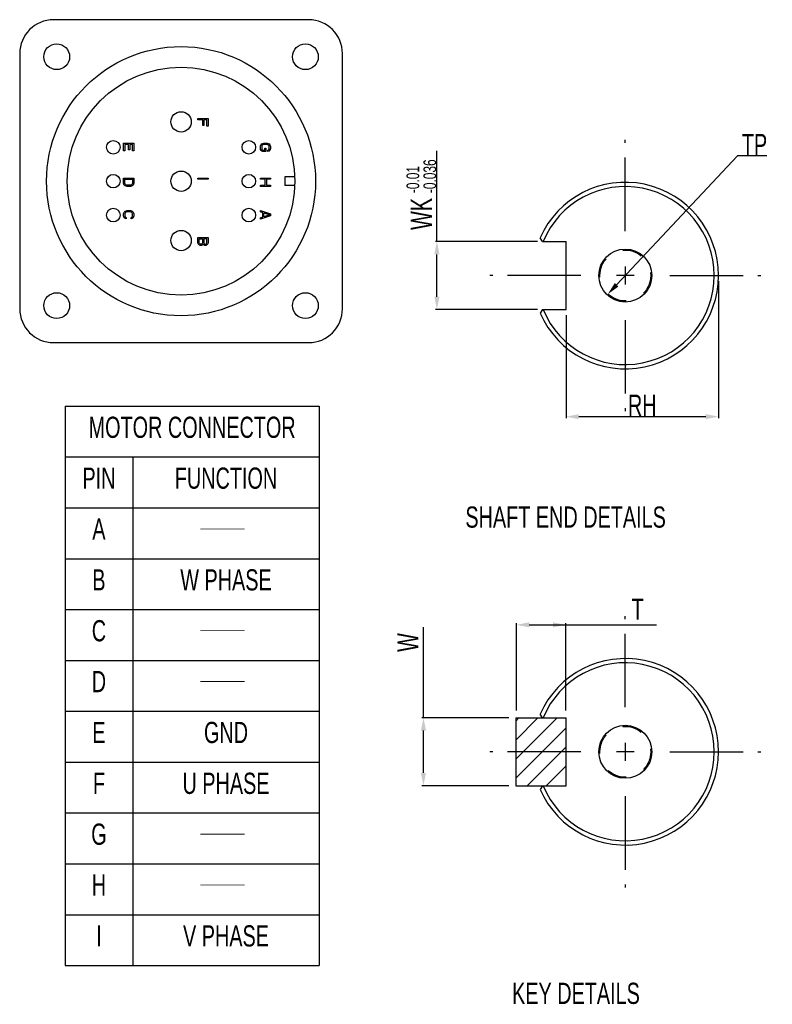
# Model space of a CAD drawing. Header units: millimetres. Extents: x -95 to 535, y -111 to 334.
# Tile 18 of 20: x 269 to 358, y 25 to 141. Entities that reach past the tile are written whole.
import ezdxf
from ezdxf.enums import TextEntityAlignment as Align

# ---------------------------------------------------------------- set-up
doc = ezdxf.new("R2010")
doc.units = ezdxf.units.MM
doc.header["$LTSCALE"] = 23.1
doc.header["$PDMODE"] = 3
doc.header["$PDSIZE"] = 0.3125
doc.linetypes.add('CENTER', pattern=[0.6, 0.375, -0.075, 0.075, -0.075])
doc.linetypes.add('HIDDEN', pattern=[0.2, 0.1, -0.1])
doc.layers.get('0').update_dxf_attribs({"linetype": 'CONTINUOUS'})
doc.layers.get('Defpoints').update_dxf_attribs({"linetype": 'CONTINUOUS'})
for name, color, linetype in [('3_ALL_AXES', 7, 'CONTINUOUS'), ('7_ALL_FEATURES', 7, 'CONTINUOUS'), ('DEFAULT_1', 7, 'CENTER'), ('DEFAULT_2', 8, 'HIDDEN')]:
    doc.layers.add(name, color=color, linetype=linetype)
doc.styles.get("Standard").update_dxf_attribs({"font": 'txt', "width": 0.7})
doc.dimstyles.new('DIMSTYLE_5', dxfattribs={"dimtxt": 2.5, "dimasz": 1.5, "dimexe": 0.18, "dimexo": 0.0625, "dimgap": 0.09, "dimtad": 1, "dimdsep": 46, "dimtxsty": 'Standard', "dimblk": '_FILLED', "dimblk1": '_FILLED', "dimblk2": '_FILLED', "dimcen": 0.09, "dimadec": 0, "dimazin": 0, "dimtol": 1, "dimtp": 0.01, "dimtm": 0.1, "dimtfac": 0.6, "dimtofl": 0, "dimtmove": 0, "dimatfit": 3, "dimldrblk": '_FILLED', "dimfxl": 0, "dimtolj": 1, "dimarcsym": 0})
doc.dimstyles.new('DIMSTYLE_6', dxfattribs={"dimtxt": 2.5, "dimasz": 1.5, "dimexe": 0.18, "dimexo": 0.0625, "dimgap": 0.09, "dimtad": 1, "dimtih": 1, "dimtoh": 1, "dimdsep": 46, "dimtxsty": 'Standard', "dimblk": '_FILLED', "dimblk1": '_FILLED', "dimblk2": '_FILLED', "dimcen": 0.09, "dimadec": 0, "dimazin": 0, "dimtp": 0.01, "dimtm": 0.01, "dimtfac": 1, "dimtofl": 0, "dimtmove": 0, "dimatfit": 3, "dimldrblk": '_FILLED', "dimfxl": 0, "dimtolj": 1, "dimarcsym": 0})

# ---------------------------------------------------------------- blocks, each defined once
blk = doc.blocks.new('_FILLED')
at = {"color": 0, "linetype": 'ByBlock'}
blk.add_solid([(0, 0), (-1, 0.2), (-1, -0.2)], dxfattribs=at)
blk = doc.blocks.new('*D146')
at = {"color": 0, "linetype": 'Continuous', "lineweight": -2}
for p, q in [((351.5, 110.03), (351.5, 93.87)), ((333.5, 106.03), (333.5, 93.87)), ((335, 94.05), (350, 94.05))]:
    blk.add_line(p, q, dxfattribs=at)
at = {"layer": 'Defpoints', "color": 0, "linetype": 'Continuous'}
for p in [(351.5, 110.1), (333.5, 106.1), (351.5, 94.05)]:
    blk.add_point(p, dxfattribs=at)
at = {"color": 0, "linetype": 'Continuous', "lineweight": -2, "xscale": 1.5, "yscale": 1.5, "zscale": 1.5, "rotation": 180}
blk.add_blockref('_FILLED', (333.5, 94.05), dxfattribs=at)
at = {"color": 0, "linetype": 'Continuous', "lineweight": -2, "xscale": 1.5, "yscale": 1.5, "zscale": 1.5}
blk.add_blockref('_FILLED', (351.5, 94.05), dxfattribs=at)
at = {"color": 0, "linetype": 'Continuous', "insert": (342.5, 95.39), "char_height": 2.5, "attachment_point": 5}
blk.add_mtext('\\A1;RH', dxfattribs=at)
blk = doc.blocks.new('*D147')
at = {"color": 0, "linetype": 'Continuous', "lineweight": -2}
for p, q in [((353.76, 124.81), (339.47, 109.6)), ((357.21, 124.81), (353.76, 124.81))]:
    blk.add_line(p, q, dxfattribs=at)
at = {"layer": 'Defpoints', "color": 0, "linetype": 'Continuous'}
for p in [(342.55, 112.88), (338.44, 108.51)]:
    blk.add_point(p, dxfattribs=at)
at = {"color": 0, "linetype": 'Continuous', "lineweight": -2, "xscale": 1.5, "yscale": 1.5, "zscale": 1.5, "rotation": 226.7765047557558}
blk.add_blockref('_FILLED', (338.44, 108.51), dxfattribs=at)
at = {"color": 0, "linetype": 'Continuous', "insert": (355.75, 126.15), "char_height": 2.5, "attachment_point": 5}
blk.add_mtext('\\A1;TP', dxfattribs=at)

msp = doc.modelspace()

# ---------------------------------------------------------------- hatches: boundary and pattern name
h = msp.add_hatch()
h.set_pattern_fill('ANSI31', color=256, scale=0.5, style=0)
h.set_pattern_definition([(45, (4.7162, -4.2864), (-1.122532, 1.122532), [])])
h.paths.add_polyline_path([(333.4961, 54.5145), (333.4961, 58.5145), (327.555, 58.5145), (327.555, 54.5145)])
h.paths.add_polyline_path([(327.555, 54.5145), (327.555, 50.5145), (333.4961, 50.5145), (333.4961, 54.5145)])

# ---------------------------------------------------------------- linework, layer by layer
at = {"color": 7, "linetype": 'Continuous'}
for p, q in [((290.0432, 129.059), (290.0432, 129.209)), ((290.0432, 129.209), (291.2432, 129.209)), ((290.6049, 129.059), (290.0432, 129.059)), ((290.6049, 128.409), (290.6049, 129.059)), ((290.7581, 129.059), (290.7581, 128.409)), ((291.0901, 129.059), (290.7581, 129.059)), ((291.0901, 128.309), (291.0901, 129.059)), ((291.2432, 129.209), (291.2432, 128.309)), ((290.7581, 128.409), (290.6049, 128.409)), ((291.2432, 128.309), (291.0901, 128.309)), ((281.2766, 125.409), (281.2766, 126.309)), ((281.2766, 126.309), (282.4766, 126.309)), ((281.4298, 126.159), (281.4298, 125.409)), ((281.8383, 126.159), (281.4298, 126.159)), ((281.8383, 125.509), (281.8383, 126.159)), ((281.9915, 125.509), (281.8383, 125.509)), ((281.9915, 126.159), (281.9915, 125.509)), ((282.3234, 126.159), (281.9915, 126.159)), ((282.3234, 125.409), (282.3234, 126.159)), ((282.4766, 126.309), (282.4766, 125.409)), ((297.4166, 125.909), (297.4421, 126.034)), ((297.4166, 125.684), (297.4166, 125.909)), ((297.4421, 125.559), (297.4166, 125.684)), ((297.4421, 126.034), (297.4932, 126.134)), ((297.4932, 125.459), (297.4421, 125.559)), ((297.4932, 126.134), (297.5953, 126.234)), ((297.5953, 125.359), (297.4932, 125.459)), ((297.5953, 126.009), (297.5698, 125.909)), ((297.5698, 125.909), (297.5698, 125.684)), ((297.5698, 125.684), (297.5953, 125.584)), ((297.5953, 126.234), (297.6974, 126.284)), ((297.6464, 126.084), (297.5953, 126.009)), ((297.5953, 125.584), (297.6464, 125.509)), ((297.723, 126.134), (297.6464, 126.084)), ((297.6464, 125.509), (297.723, 125.484)), ((297.6974, 126.284), (297.8251, 126.309)), ((297.8251, 126.159), (297.723, 126.134)), ((297.723, 125.484), (297.9272, 125.484)), ((297.8251, 126.309), (298.2081, 126.309)), ((298.2081, 126.159), (297.8251, 126.159)), ((297.9272, 125.709), (298.0804, 125.709)), ((297.9272, 125.484), (297.9272, 125.709)), ((298.0804, 125.709), (298.0804, 125.334)), ((298.2081, 126.309), (298.3357, 126.284)), ((298.3102, 126.134), (298.2081, 126.159)), ((298.3868, 126.084), (298.3102, 126.134)), ((298.3102, 125.484), (298.3868, 125.509)), ((298.3102, 125.334), (298.3102, 125.484)), ((298.3357, 126.284), (298.4379, 126.234)), ((298.4379, 126.009), (298.3868, 126.084)), ((298.3868, 125.509), (298.4379, 125.584)), ((298.4379, 126.234), (298.54, 126.134)), ((298.4634, 125.909), (298.4379, 126.009)), ((298.4379, 125.584), (298.4634, 125.684)), ((298.54, 125.459), (298.4379, 125.359)), ((298.4634, 125.684), (298.4634, 125.909)), ((298.54, 126.134), (298.591, 126.034)), ((298.591, 125.559), (298.54, 125.459)), ((298.591, 126.034), (298.6166, 125.909)), ((298.6166, 125.684), (298.591, 125.559)), ((298.6166, 125.909), (298.6166, 125.684)), ((281.4298, 125.409), (281.2766, 125.409)), ((282.4766, 125.409), (282.3234, 125.409)), ((297.6974, 125.334), (297.5953, 125.359)), ((298.0804, 125.334), (297.6974, 125.334)), ((298.4379, 125.359), (298.3102, 125.334)), ((318.2564, 114.6972), (318.2564, 125.4122)), ((281.2766, 121.6024), (281.2766, 122.2024)), ((281.2766, 122.2024), (282.4766, 122.2024)), ((281.4298, 121.6024), (281.4298, 122.0524)), ((281.4298, 122.0524), (282.3234, 122.0524)), ((282.3234, 122.0524), (282.3234, 121.6024)), ((282.4766, 122.2024), (282.4766, 121.6024)), ((290.0432, 122.0524), (290.0432, 122.2024)), ((290.0432, 122.2024), (291.2432, 122.2024)), ((291.2432, 122.0524), (290.0432, 122.0524)), ((291.2432, 122.2024), (291.2432, 122.0524)), ((297.4166, 122.2024), (298.6166, 122.2024)), ((297.4166, 122.0524), (297.4166, 122.2024)), ((297.9783, 122.0524), (297.4166, 122.0524)), ((297.9783, 121.3524), (297.9783, 122.0524)), ((298.6166, 122.0524), (298.1315, 122.0524)), ((298.1315, 122.0524), (298.1315, 121.3524)), ((298.6166, 122.2024), (298.6166, 122.0524)), ((301.4839, 122.329), (300.2932, 122.329)), ((300.2932, 122.329), (300.2932, 121.329)), ((281.3021, 121.4774), (281.2766, 121.6024)), ((281.3532, 121.3774), (281.3021, 121.4774)), ((281.4553, 121.2774), (281.3532, 121.3774)), ((281.4553, 121.5024), (281.4298, 121.6024)), ((281.5064, 121.4274), (281.4553, 121.5024)), ((281.5574, 121.2274), (281.4553, 121.2774)), ((281.583, 121.3774), (281.5064, 121.4274)), ((281.6851, 121.2024), (281.5574, 121.2274)), ((281.6851, 121.3524), (281.583, 121.3774)), ((282.0681, 121.3524), (281.6851, 121.3524)), ((282.0681, 121.2024), (281.6851, 121.2024)), ((282.1702, 121.3774), (282.0681, 121.3524)), ((282.1957, 121.2274), (282.0681, 121.2024)), ((282.2468, 121.4274), (282.1702, 121.3774)), ((282.2979, 121.2774), (282.1957, 121.2274)), ((282.2979, 121.5024), (282.2468, 121.4274)), ((282.3234, 121.6024), (282.2979, 121.5024)), ((282.4, 121.3774), (282.2979, 121.2774)), ((282.451, 121.4774), (282.4, 121.3774)), ((282.4766, 121.6024), (282.451, 121.4774)), ((297.4166, 121.3524), (297.9783, 121.3524)), ((297.4166, 121.2024), (297.4166, 121.3524)), ((298.6166, 121.2024), (297.4166, 121.2024)), ((298.1315, 121.3524), (298.6166, 121.3524)), ((298.6166, 121.3524), (298.6166, 121.2024)), ((301.4839, 121.329), (300.2932, 121.329)), ((281.2766, 117.959), (281.3021, 118.084)), ((281.2766, 117.734), (281.2766, 117.959)), ((281.3021, 117.609), (281.2766, 117.734)), ((281.3021, 118.084), (281.3532, 118.184)), ((281.3532, 117.509), (281.3021, 117.609)), ((281.3532, 118.184), (281.4553, 118.284)), ((281.4553, 117.409), (281.3532, 117.509)), ((281.4553, 118.059), (281.4298, 117.959)), ((281.4298, 117.959), (281.4298, 117.734)), ((281.4298, 117.734), (281.4553, 117.634)), ((281.4553, 118.284), (281.5574, 118.334)), ((281.5064, 118.134), (281.4553, 118.059)), ((281.4553, 117.634), (281.5064, 117.559)), ((281.583, 117.384), (281.4553, 117.409)), ((281.583, 118.184), (281.5064, 118.134)), ((281.5064, 117.559), (281.583, 117.534)), ((281.5574, 118.334), (281.6851, 118.359)), ((281.6851, 118.209), (281.583, 118.184)), ((281.583, 117.534), (281.583, 117.384)), ((281.6851, 118.359), (282.0681, 118.359)), ((282.0681, 118.209), (281.6851, 118.209)), ((282.0681, 118.359), (282.1957, 118.334)), ((282.1702, 118.184), (282.0681, 118.209)), ((282.2468, 118.134), (282.1702, 118.184)), ((282.1702, 117.534), (282.2468, 117.559)), ((282.1702, 117.384), (282.1702, 117.534)), ((282.2979, 117.409), (282.1702, 117.384)), ((282.1957, 118.334), (282.2979, 118.284)), ((282.2979, 118.059), (282.2468, 118.134)), ((282.2468, 117.559), (282.2979, 117.634)), ((282.2979, 118.284), (282.4, 118.184)), ((282.3234, 117.959), (282.2979, 118.059)), ((282.2979, 117.634), (282.3234, 117.734)), ((282.4, 117.509), (282.2979, 117.409)), ((282.3234, 117.734), (282.3234, 117.959)), ((282.4, 118.184), (282.451, 118.084)), ((282.451, 117.609), (282.4, 117.509)), ((282.451, 118.084), (282.4766, 117.959)), ((282.4766, 117.734), (282.451, 117.609)), ((282.4766, 117.959), (282.4766, 117.734)), ((297.4166, 118.359), (298.6166, 117.959)), ((297.4166, 118.209), (297.4166, 118.359)), ((297.723, 118.109), (297.4166, 118.209)), ((298.6166, 117.759), (297.4166, 117.359)), ((297.4166, 117.509), (297.723, 117.609)), ((297.4166, 117.359), (297.4166, 117.509)), ((297.723, 117.609), (297.723, 118.109)), ((297.8251, 118.084), (298.5144, 117.859)), ((297.8251, 117.634), (297.8251, 118.084)), ((298.5144, 117.859), (297.8251, 117.634)), ((298.6166, 117.959), (298.6166, 117.759)), ((290.0432, 115.179), (291.2432, 115.179)), ((290.0432, 114.579), (290.0432, 115.179)), ((290.1964, 115.029), (290.5794, 115.029)), ((290.1964, 114.554), (290.1964, 115.029)), ((290.5794, 115.029), (290.5794, 114.554)), ((291.0901, 115.029), (290.7326, 115.029)), ((290.7326, 115.029), (290.7326, 114.554)), ((291.0901, 114.554), (291.0901, 115.029)), ((291.2432, 115.179), (291.2432, 114.579)), ((330.7369, 114.6972), (330.4395, 115.1544)), ((290.0688, 114.454), (290.0432, 114.579)), ((290.1454, 114.354), (290.0688, 114.454)), ((290.2475, 114.279), (290.1454, 114.354)), ((290.222, 114.479), (290.1964, 114.554)), ((290.273, 114.429), (290.222, 114.479)), ((290.3241, 114.254), (290.2475, 114.279)), ((290.3496, 114.404), (290.273, 114.429)), ((290.4518, 114.254), (290.3241, 114.254)), ((290.4262, 114.404), (290.3496, 114.404)), ((290.5028, 114.429), (290.4262, 114.404)), ((290.5283, 114.279), (290.4518, 114.254)), ((290.5539, 114.479), (290.5028, 114.429)), ((290.6305, 114.354), (290.5283, 114.279)), ((290.5794, 114.554), (290.5539, 114.479)), ((290.656, 114.404), (290.6305, 114.354)), ((290.6815, 114.354), (290.656, 114.404)), ((290.7837, 114.279), (290.6815, 114.354)), ((290.7326, 114.554), (290.7581, 114.479)), ((290.7581, 114.479), (290.8092, 114.429)), ((290.8603, 114.254), (290.7837, 114.279)), ((290.8092, 114.429), (290.8858, 114.404)), ((290.9624, 114.254), (290.8603, 114.254)), ((290.8858, 114.404), (290.9369, 114.404)), ((290.9369, 114.404), (291.0135, 114.429)), ((291.039, 114.279), (290.9624, 114.254)), ((291.0135, 114.429), (291.0645, 114.479)), ((291.1411, 114.354), (291.039, 114.279)), ((291.0645, 114.479), (291.0901, 114.554)), ((291.2177, 114.454), (291.1411, 114.354)), ((291.2432, 114.579), (291.2177, 114.454)), ((330.1253, 114.6972), (318.0764, 114.6972)), ((330.7369, 114.6972), (333.4961, 114.6972)), ((333.4961, 106.6972), (333.4961, 114.6972)), ((318.2564, 108.1972), (318.2564, 113.1972)), ((340.4961, 111.7472), (340.4961, 109.6472)), ((341.5461, 110.6972), (339.4461, 110.6972)), ((330.1253, 106.6972), (318.0764, 106.6972)), ((330.7369, 106.6972), (330.4395, 106.2401)), ((330.7369, 106.6972), (333.4961, 106.6972)), ((274.3597, 95.2977), (304.3597, 95.2977)), ((274.3597, 95.2977), (274.3597, 29.2977)), ((304.3597, 95.2977), (304.3597, 29.2977)), ((274.3597, 89.2977), (304.3597, 89.2977)), ((282.3597, 89.2977), (282.3597, 29.2977)), ((274.3597, 83.2977), (304.3597, 83.2977)), ((274.3597, 77.2977), (304.3597, 77.2977)), ((274.3597, 71.2977), (304.3597, 71.2977)), ((316.6675, 58.5145), (316.6675, 69.2294)), ((327.6476, 59.4064), (327.6476, 69.6744)), ((329.1476, 69.4944), (334.1476, 69.4944)), ((333.4609, 59.4064), (333.4609, 69.6744)), ((333.4609, 69.4944), (344.1759, 69.4944)), ((274.3597, 65.2977), (304.3597, 65.2977)), ((274.3597, 59.2977), (304.3597, 59.2977)), ((326.7555, 58.5145), (316.4875, 58.5145)), ((327.555, 58.5145), (333.4961, 58.5145)), ((330.7369, 58.5145), (330.4395, 58.9716)), ((333.4961, 50.5145), (333.4961, 58.5145)), ((316.6675, 52.0145), (316.6675, 57.0145)), ((340.4961, 55.5645), (340.4961, 53.4645)), ((341.5461, 54.5145), (339.4461, 54.5145)), ((274.3597, 53.2977), (304.3597, 53.2977)), ((326.7555, 50.5145), (316.4875, 50.5145)), ((327.555, 50.5145), (333.4961, 50.5145)), ((330.7369, 50.5145), (330.4395, 50.0574)), ((274.3597, 47.2977), (304.3597, 47.2977)), ((274.3597, 41.2977), (304.3597, 41.2977)), ((274.3597, 35.2977), (304.3597, 35.2977)), ((274.3597, 29.2977), (304.3597, 29.2977))]:
    msp.add_line(p, q, dxfattribs=at)
msp.add_line((327.555, 58.5145), (327.555, 50.5145))
at = {"color": 7, "linetype": 'Continuous', "const_width": 0.1}
for points in [[(290.3388, 80.7977), (295.5472, 80.7977)], [(290.3388, 68.7977), (295.5472, 68.7977)], [(290.3388, 62.7977), (295.5472, 62.7977)], [(290.3388, 44.7977), (295.5472, 44.7977)], [(290.3388, 38.7977), (295.5472, 38.7977)]]:
    msp.add_lwpolyline(points, dxfattribs=at)
at = {"color": 7, "linetype": 'Continuous'}
for centre, radius in [((288.0532, 128.829), 1.2), ((280.0532, 125.829), 0.8), ((296.0532, 125.829), 0.8), ((296.0532, 121.829), 0.8), ((280.0532, 117.829), 0.8), ((296.0532, 117.829), 0.8), ((288.0532, 114.829), 1.2), ((340.4961, 110.6972), 3.125), ((340.4961, 54.5145), 3.125)]:
    msp.add_circle(centre, radius, dxfattribs=at)
for centre, radius, start, end in [((340.4961, 110.6972), 11, 203.903181, 156.096819), ((340.4961, 110.6972), 10.5, 202.392688, 157.607312), ((340.4961, 54.5145), 11, 203.903181, 156.096819), ((340.4961, 54.5145), 10.5, 202.392688, 157.607312)]:
    msp.add_arc(centre, radius, start, end, dxfattribs=at)
at = {"layer": '3_ALL_AXES', "color": 7, "linetype": 'Continuous'}
for centre, radius in [((273.3732, 136.509), 1.525), ((288.0532, 121.829), 15.875), ((302.7332, 136.509), 1.525), ((288.0532, 121.829), 13.44), ((280.0532, 121.829), 0.8), ((288.0532, 121.829), 1.2), ((273.3732, 107.149), 1.525), ((302.7332, 107.149), 1.525)]:
    msp.add_circle(centre, radius, dxfattribs=at)
at = {"layer": '7_ALL_FEATURES', "color": 7, "linetype": 'Continuous'}
for p, q in [((303.1032, 140.879), (273.0032, 140.879)), ((269.0032, 136.879), (269.0032, 106.779)), ((307.1032, 106.779), (307.1032, 136.879)), ((273.0032, 102.779), (303.1032, 102.779))]:
    msp.add_line(p, q, dxfattribs=at)
for centre, start, end in [((273.0032, 136.879), 90, 180), ((303.1032, 136.879), 0, 90), ((273.0032, 106.779), 180, 270), ((303.1032, 106.779), 270, 0)]:
    msp.add_arc(centre, 4, start, end, dxfattribs=at)
at = {"layer": 'DEFAULT_1', "color": 7, "linetype": 'CENTER'}
for p, q in [((340.4961, 115.9472), (340.4961, 126.6972)), ((335.2461, 110.6972), (324.4961, 110.6972)), ((345.7461, 110.6972), (356.4961, 110.6972)), ((340.4961, 105.4472), (340.4961, 94.6972)), ((340.4961, 59.7645), (340.4961, 70.5145)), ((335.2461, 54.5145), (324.4961, 54.5145)), ((345.7461, 54.5145), (356.4961, 54.5145)), ((340.4961, 49.2645), (340.4961, 38.5145))]:
    msp.add_line(p, q, dxfattribs=at)
at = {"layer": 'DEFAULT_2', "color": 8, "linetype": 'HIDDEN'}
for centre in [(340.4961, 110.6972), (340.4961, 54.5145)]:
    msp.add_circle(centre, 3, dxfattribs=at)

# ---------------------------------------------------------------- block references
at = {"color": 7, "linetype": 'Continuous', "xscale": 1.5, "yscale": 1.5, "zscale": 1.5}
for p, rotation in [((318.2564, 114.6972), 90), ((318.2564, 106.6972), 270), ((327.6476, 69.4944), 180), ((316.6675, 58.5145), 90), ((316.6675, 50.5145), 270)]:
    msp.add_blockref('_FILLED', p, dxfattribs=dict(at, rotation=rotation))
msp.add_blockref('_FILLED', (333.4609, 69.4944), dxfattribs=at)

# ---------------------------------------------------------------- texts
at = {"color": 7, "width": 0.7}
for s, height, p in [('-0.036', 1.5, (318.1664, 120.4222)), ('-0.01', 1.5, (316.1664, 120.4222)), ('WK', 2.5, (317.6664, 116.0779)), ('W', 2.5, (316.0775, 66.301))]:
    msp.add_text(s, height=height, rotation=90, dxfattribs=at).set_placement(p)
at = {"color": 7, "linetype": 'Continuous', "width": 0.7}
for s, p in [('MOTOR CONNECTOR', (289.3597, 91.5477)), ('PIN', (278.3597, 85.5477)), ('FUNCTION', (293.3597, 85.5477)), ('A', (278.3597, 79.5477)), ('B', (278.3597, 73.5477)), ('W PHASE', (293.3597, 73.5477)), ('C', (278.3597, 67.5477)), ('D', (278.3597, 61.5477)), ('GND', (293.3597, 55.5477)), ('E', (278.3597, 55.5477)), ('F', (278.3597, 49.5477)), ('U PHASE', (293.3597, 49.5477)), ('G', (278.3597, 43.5477)), ('H', (278.3597, 37.5477)), ('I', (278.3597, 31.5477)), ('V PHASE', (293.3597, 31.5477))]:
    msp.add_text(s, height=2.5, dxfattribs=at).set_placement(p, align=Align.CENTER)
for s, p in [('SHAFT END DETAILS', (321.6183, 80.9546)), ('KEY DETAILS', (327.1277, 24.7719))]:
    msp.add_text(s, height=2.5, dxfattribs=at).set_placement(p)
at = {"color": 7, "width": 0.7}
msp.add_text('T', height=2.5, dxfattribs=at).set_placement((341.2474, 70.0844))

# ---------------------------------------------------------------- dimensions: what is measured, and where the dimension line sits
at = {"color": 7, "linetype": 'Continuous'}
dim = msp.add_diameter_dim_2p(p1=(342.5506, 112.8833), p2=(338.4415, 108.5112), text='TP', dimstyle='DIMSTYLE_6', dxfattribs=at)
dim.commit()
dim.dimension.update_dxf_attribs({"geometry": '*D147', "text_midpoint": (355.7504, 124.8131), "dimtype": 163})
dim = msp.add_linear_dim(base=(351.4961, 94.0504), p1=(333.4961, 106.0972), p2=(351.4961, 110.0972), text='RH', dimstyle='DIMSTYLE_5', dxfattribs=at)
dim.commit()
dim.dimension.update_dxf_attribs({"geometry": '*D146', "text_midpoint": (342.4961, 94.0504), "dimtype": 160})

doc.saveas('drawing.dxf')
